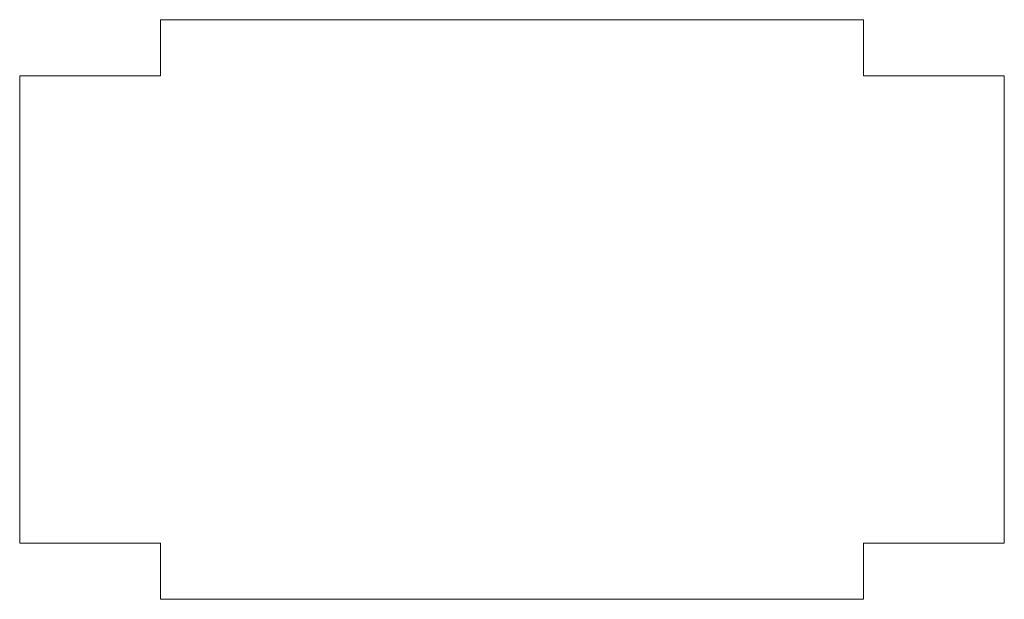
# Model space of a CAD drawing. Header units: millimetres. Extents: x -35 to 35, y -81.1 to -39.8.
import ezdxf

# ---------------------------------------------------------------- set-up
doc = ezdxf.new("R2010")
doc.units = ezdxf.units.MM

msp = doc.modelspace()

# ---------------------------------------------------------------- linework, layer by layer
at = {"color": 7, "linetype": 'Continuous', "lineweight": 15}
for p, q in [((-25, -39.849), (-25, -43.849)), ((-25, -39.849), (25, -39.849)), ((25, -39.849), (25, -43.849)), ((-35, -43.849), (-35, -77.076)), ((-35, -43.849), (-25, -43.849)), ((25, -43.849), (35, -43.849)), ((35, -43.849), (35, -77.076)), ((-35, -77.076), (-25, -77.076)), ((-25, -77.076), (-25, -81.076)), ((25, -77.076), (35, -77.076)), ((25, -77.076), (25, -81.076)), ((-25, -81.076), (25, -81.076))]:
    msp.add_line(p, q, dxfattribs=at)

doc.saveas('drawing.dxf')
